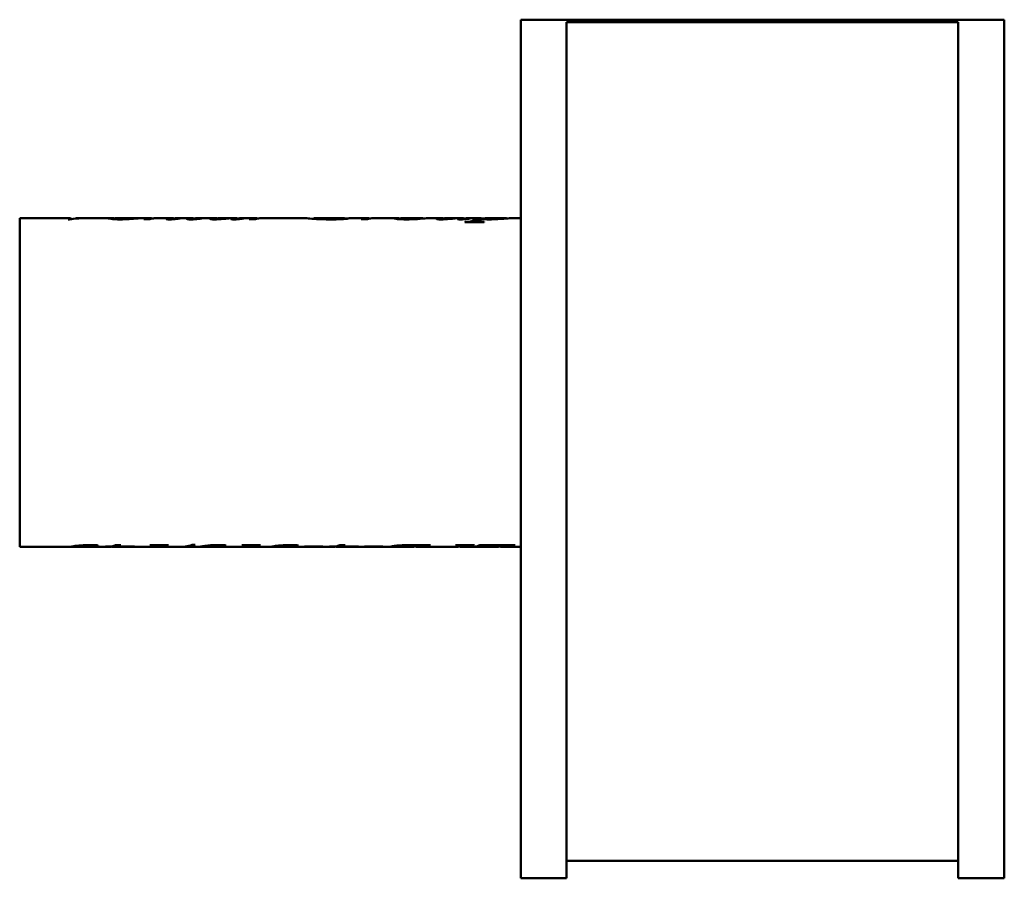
# Model space of a CAD drawing. Header units: millimetres. Extents: x 341 to 919, y 193 to 698.
import ezdxf

# ---------------------------------------------------------------- set-up
doc = ezdxf.new("R2010")
doc.units = ezdxf.units.MM
doc.header["$LTSCALE"] = 3
doc.layers.add('Widoczne (ISO)', color=7, linetype='Continuous', lineweight=50)

msp = doc.modelspace()

# ---------------------------------------------------------------- linework, layer by layer
at = {"layer": 'Widoczne (ISO)'}
for p, q in [((919.1, 697.5), (635.1, 697.5)), ((635.1, 193.5), (635.1, 697.5)), ((662.1, 193.5), (662.1, 696)), ((892.1, 696), (662.1, 696)), ((892.1, 193.5), (892.1, 696)), ((919.1, 697.5), (919.1, 193.5)), ((340.9, 581), (340.9, 388)), ((340.9, 581), (370.45, 581)), ((370.13, 580.26), (369.27, 580.26)), ((374.15, 580.78), (374.15, 580.92)), ((374.55, 581), (377.02, 581)), ((378.9, 581), (393.93, 581)), ((396.82, 580.35), (396.82, 580.91)), ((397.11, 580.97), (397.11, 580.99)), ((397.44, 581), (402.38, 581)), ((406.4, 581), (417.04, 581)), ((410.1, 580.77), (410.1, 580.84)), ((417.34, 580.35), (413.82, 580.35)), ((420.43, 580.95), (420.43, 581)), ((420.57, 581), (420.78, 581)), ((422.36, 581), (429.84, 581)), ((430.81, 580.37), (430.81, 580.62)), ((431.93, 580.46), (431.93, 580.58)), ((433.52, 581), (441.54, 581)), ((434.34, 580.71), (434.34, 580.81)), ((442.7, 580.32), (442.7, 580.59)), ((444.66, 580.46), (444.66, 580.59)), ((445.28, 581), (455.18, 581)), ((446.91, 580.69), (446.91, 580.82)), ((456.43, 580.3), (456.43, 580.66)), ((458.96, 581), (466.63, 581)), ((467.49, 580.3), (467.49, 581)), ((468.56, 580.35), (468.56, 580.61)), ((470.94, 581), (478.91, 581)), ((471.54, 580.67), (471.54, 580.8)), ((479.31, 580.35), (475.7, 580.35)), ((481.87, 580.94), (481.87, 580.99)), ((482.25, 581), (482.67, 581)), ((483.83, 581), (509.01, 581)), ((513.71, 580.57), (513.71, 581)), ((513.73, 581), (531.27, 581)), ((528.74, 580.36), (528.74, 580.58)), ((531.57, 580.47), (531.57, 580.98)), ((531.57, 580.88), (534.08, 580.88)), ((535.51, 581), (544.72, 581)), ((545.11, 580.35), (541.5, 580.35)), ((547.67, 580.94), (547.67, 580.99)), ((548.05, 581), (548.47, 581)), ((549.64, 581), (561.52, 581)), ((564.61, 580.37), (564.61, 580.82)), ((565.67, 581), (577.26, 581)), ((577.82, 580.74), (577.82, 580.9)), ((581.39, 581), (588.18, 581)), ((589.42, 580.3), (589.42, 580.66)), ((591.96, 581), (599.62, 581)), ((600.48, 580.3), (600.48, 581)), ((601.55, 580.35), (601.55, 580.61)), ((613.48, 578.61), (602.36, 578.61)), ((602.6, 578.61), (602.6, 578.8)), ((603.93, 581), (611.86, 581)), ((604.53, 580.67), (604.53, 580.8)), ((610.1, 578.61), (610.1, 579.13)), ((612.93, 580.38), (612.93, 580.61)), ((615.51, 581), (626.06, 581)), ((626.68, 580.82), (626.68, 580.91)), ((629.88, 581), (635.1, 581)), ((340.9, 388), (372.48, 388)), ((374.74, 388.74), (374.74, 388.2)), ((375.54, 388.04), (375.54, 388.03)), ((378.41, 388), (392.96, 388)), ((384.14, 389.12), (384.14, 388.61)), ((394.35, 388.12), (391.01, 388.12)), ((391.76, 388.28), (395.08, 388.28)), ((394.35, 388.28), (394.35, 388.12)), ((395.99, 388), (401.24, 388)), ((397.25, 389.14), (400.29, 389.14)), ((397.37, 389.12), (397.37, 388.12)), ((398.12, 389.12), (397.37, 389.12)), ((405.65, 388.12), (397.37, 388.12)), ((398.12, 389.14), (398.12, 388.28)), ((398.12, 388.28), (408.28, 388.28)), ((403.27, 388), (417.21, 388)), ((405.65, 388.28), (405.65, 388.12)), ((407.41, 388.28), (407.41, 388.1)), ((417.57, 389.07), (428.2, 389.07)), ((420.36, 389.07), (420.36, 388.73)), ((420.36, 389), (420.42, 389)), ((420.42, 388), (434.26, 388)), ((425.66, 389.07), (425.66, 388.92)), ((427.9, 389.07), (427.9, 388.96)), ((436.04, 388), (446.43, 388)), ((442.13, 389.16), (443.94, 389.16)), ((449.23, 388.56), (449.23, 388.1)), ((450.27, 388), (471.29, 388)), ((456.52, 389.12), (456.52, 388.82)), ((457.87, 389.14), (457.87, 388.7)), ((471.64, 389.07), (482.28, 389.07)), ((474.43, 389.07), (474.43, 388.73)), ((474.43, 389), (474.49, 389)), ((474.49, 388), (490.04, 388)), ((479.74, 389.07), (479.74, 388.92)), ((481.98, 389.07), (481.98, 388.96)), ((492.3, 388.74), (492.3, 388.2)), ((493.1, 388.04), (493.1, 388.03)), ((495.97, 388), (524.61, 388)), ((501.7, 389.12), (501.7, 388.61)), ((518.13, 388.08), (507.42, 388.08)), ((508.27, 388.22), (518.97, 388.22)), ((518.13, 388.22), (518.13, 388.08)), ((526, 388.12), (522.66, 388.12)), ((523.41, 388.28), (526.73, 388.28)), ((526, 388.28), (526, 388.12)), ((527.64, 388), (532.89, 388)), ((528.9, 389.14), (531.94, 389.14)), ((529.02, 389.12), (529.02, 388.12)), ((529.77, 389.12), (529.02, 389.12)), ((537.3, 388.12), (529.02, 388.12)), ((529.77, 389.14), (529.77, 388.28)), ((529.77, 388.28), (539.93, 388.28)), ((534.92, 388), (562.91, 388)), ((537.3, 388.28), (537.3, 388.12)), ((539.06, 388.28), (539.06, 388.1)), ((553.38, 388.08), (542.67, 388.08)), ((543.52, 388.22), (554.23, 388.22)), ((553.38, 388.22), (553.38, 388.08)), ((562.87, 388.83), (562.87, 388.16)), ((564.06, 388.02), (564.06, 388.02)), ((564.06, 388.02), (564.06, 388)), ((571.89, 389.07), (582.13, 389.07)), ((574.66, 388), (587.31, 388)), ((574.77, 389.07), (574.77, 388.81)), ((578.5, 389.07), (578.5, 388.79)), ((579.69, 389.07), (579.69, 388.91)), ((581.88, 389.07), (581.88, 388.96)), ((588.77, 388.14), (589.59, 388.14)), ((589.27, 388.14), (589.27, 388.05)), ((593.23, 388), (596.98, 388)), ((597.09, 389.07), (608.05, 389.07)), ((600.21, 389.07), (600.21, 388.75)), ((600.21, 389), (600.54, 389)), ((600.54, 388), (620.52, 388)), ((604.41, 389.07), (604.41, 388.79)), ((605.63, 389.07), (605.63, 388.92)), ((607.78, 389.07), (607.78, 388.96)), ((609.17, 388.21), (608.4, 388.21)), ((609.17, 388.39), (609.17, 388.21)), ((609.7, 388.54), (609.7, 388.28)), ((611.14, 389.07), (631.89, 389.07)), ((621.59, 388.85), (618.85, 388.85)), ((623.2, 389.07), (623.2, 388.82)), ((623.77, 389.07), (623.77, 388.71)), ((623.77, 389), (624.17, 389)), ((624.17, 388), (635.1, 388)), ((628.11, 389.07), (628.11, 388.79)), ((631.59, 389.07), (631.59, 388.96)), ((662.1, 203.73), (892.1, 203.73)), ((662.1, 193.5), (635.1, 193.5)), ((892.1, 193.5), (919.1, 193.5))]:
    msp.add_line(p, q, dxfattribs=at)
for points in [[(369.27, 580.26), (370, 581.17), (370.72, 581.24), (371.45, 580.47)], [(378.9, 581), (375.98, 581), (373.05, 580.75), (370.13, 580.26)], [(374.15, 580.92), (375.42, 580.99), (376.69, 581.01), (377.96, 580.99)], [(374.55, 581), (374.42, 581), (374.29, 580.97), (374.15, 580.92)], [(396.95, 580.97), (396.87, 580.95), (396.82, 580.93), (396.82, 580.91)], [(404.51, 581), (402.71, 580.99), (400.19, 580.98), (396.95, 580.97)], [(397.44, 581), (397.32, 581), (397.21, 581), (397.11, 580.99)], [(397.11, 580.99), (399.5, 581), (401.44, 581), (402.94, 581)], [(410.57, 580.8), (406.84, 580.56), (403.29, 580.29), (399.91, 580.29)], [(402.94, 581), (403.4, 581), (403.84, 581), (404.25, 581)], [(406.4, 581), (405.81, 581), (405.18, 581), (404.51, 581)], [(410.1, 580.84), (410.26, 580.83), (410.42, 580.81), (410.57, 580.8)], [(413.82, 580.35), (415.24, 580.92), (416.66, 581.12), (418.08, 580.93)], [(418.49, 580.72), (418.11, 580.63), (417.73, 580.5), (417.34, 580.35)], [(418.08, 580.93), (418.48, 580.88), (418.72, 580.82), (418.8, 580.78)], [(420.51, 580.96), (419.71, 580.92), (419.04, 580.84), (418.49, 580.72)], [(420.57, 581), (420.52, 581), (420.48, 581), (420.43, 581)], [(420.43, 581), (420.84, 581), (421.23, 581), (421.61, 580.99)], [(422.36, 581), (421.75, 581), (421.14, 580.99), (420.51, 580.96)], [(426.97, 580.5), (426.97, 580.58), (427.27, 580.71), (427.88, 580.82)], [(427.88, 580.82), (428.93, 581.01), (429.97, 581.05), (431.02, 580.93)], [(431.12, 580.39), (430.25, 580.32), (429.48, 580.29), (428.8, 580.29)], [(431.36, 580.78), (430.99, 580.7), (430.81, 580.64), (430.81, 580.62)], [(431.02, 580.93), (431.33, 580.9), (431.52, 580.86), (431.59, 580.82)], [(435.07, 580.78), (433.68, 580.64), (432.36, 580.49), (431.12, 580.39)], [(431.33, 580.55), (431.49, 580.55), (431.69, 580.56), (431.93, 580.58)], [(433.52, 581), (432.8, 581), (432.08, 580.93), (431.36, 580.78)], [(431.93, 580.58), (432.66, 580.64), (433.47, 580.73), (434.34, 580.81)], [(434.34, 580.81), (434.58, 580.8), (434.83, 580.79), (435.07, 580.78)], [(439.04, 580.54), (439.04, 580.62), (439.31, 580.74), (439.85, 580.84)], [(439.85, 580.84), (441.03, 581.06), (442.21, 581.05), (443.38, 580.81)], [(443.8, 580.38), (442.98, 580.32), (442.15, 580.29), (441.29, 580.29)], [(443.49, 580.83), (442.97, 580.73), (442.7, 580.64), (442.7, 580.59)], [(443.28, 580.52), (443.63, 580.52), (444.09, 580.54), (444.66, 580.59)], [(445.28, 581), (444.68, 581), (444.08, 580.94), (443.49, 580.83)], [(447.7, 580.78), (446.34, 580.64), (445.04, 580.48), (443.8, 580.38)], [(444.66, 580.59), (445, 580.62), (445.75, 580.71), (446.91, 580.82)], [(446.91, 580.82), (447.17, 580.8), (447.44, 580.79), (447.7, 580.78)], [(452.69, 580.57), (452.69, 580.68), (453.11, 580.84), (453.95, 580.93)], [(453.95, 580.93), (454.76, 581.02), (455.58, 581.02), (456.4, 580.93)], [(456.4, 580.93), (456.68, 580.9), (456.89, 580.87), (457.04, 580.84)], [(457.5, 580.91), (456.79, 580.82), (456.43, 580.7), (456.43, 580.66)], [(458.96, 581), (458.47, 581), (457.99, 580.97), (457.5, 580.91)], [(464.95, 580.49), (464.95, 580.55), (465.06, 580.62), (465.27, 580.69)], [(465.27, 580.69), (465.53, 580.77), (466.27, 580.99), (467.49, 581)], [(468.9, 580.38), (468.15, 580.32), (467.42, 580.29), (466.7, 580.29)], [(467.49, 580.99), (468.03, 580.97), (468.59, 580.93), (469.16, 580.82)], [(469.53, 580.89), (468.88, 580.78), (468.56, 580.66), (468.56, 580.61)], [(472.25, 580.76), (471.17, 580.63), (470.05, 580.48), (468.9, 580.38)], [(470.94, 581), (470.47, 581), (470, 580.96), (469.53, 580.89)], [(471.54, 580.8), (471.78, 580.79), (472.01, 580.77), (472.25, 580.76)], [(475.7, 580.35), (477.1, 580.92), (478.5, 581.11), (479.91, 580.94)], [(480.06, 580.65), (479.81, 580.57), (479.56, 580.47), (479.31, 580.35)], [(479.91, 580.94), (480.3, 580.89), (480.54, 580.83), (480.63, 580.78)], [(481.19, 580.87), (480.53, 580.78), (480.15, 580.68), (480.06, 580.65)], [(482.89, 580.99), (482.22, 580.97), (481.66, 580.94), (481.19, 580.87)], [(482.25, 581), (482.12, 581), (481.99, 581), (481.87, 580.99)], [(481.87, 580.99), (482.33, 581), (482.79, 581), (483.24, 581)], [(483.83, 581), (483.52, 581), (483.21, 581), (482.89, 580.99)], [(528.74, 580.58), (529.52, 580.84), (530.29, 580.98), (531.07, 581)], [(531.07, 581), (531.4, 581.01), (531.57, 580.99), (531.57, 580.98)], [(535.04, 580.99), (534.26, 580.94), (533.48, 580.79), (532.69, 580.52)], [(535.51, 581), (535.37, 581), (535.21, 581), (535.04, 580.99)], [(541.5, 580.35), (542.9, 580.92), (544.31, 581.11), (545.71, 580.94)], [(545.87, 580.65), (545.61, 580.57), (545.36, 580.47), (545.11, 580.35)], [(545.71, 580.94), (546.1, 580.89), (546.34, 580.83), (546.43, 580.78)], [(546.99, 580.87), (546.33, 580.78), (545.95, 580.68), (545.87, 580.65)], [(548.69, 580.99), (548.03, 580.97), (547.46, 580.94), (546.99, 580.87)], [(548.05, 581), (547.92, 581), (547.8, 581), (547.67, 580.99)], [(547.67, 580.99), (548.14, 581), (548.59, 581), (549.04, 581)], [(549.64, 581), (549.33, 581), (549.01, 581), (548.69, 580.99)], [(565.67, 581), (564.96, 581), (564.61, 580.94), (564.61, 580.82)], [(585.68, 580.57), (585.68, 580.68), (586.1, 580.84), (586.94, 580.93)], [(586.94, 580.93), (587.76, 581.02), (588.58, 581.02), (589.4, 580.93)], [(589.4, 580.93), (589.67, 580.9), (589.88, 580.87), (590.03, 580.84)], [(590.49, 580.91), (589.78, 580.82), (589.42, 580.7), (589.42, 580.66)], [(591.96, 581), (591.47, 581), (590.98, 580.97), (590.49, 580.91)], [(597.95, 580.49), (597.95, 580.55), (598.05, 580.62), (598.26, 580.69)], [(598.26, 580.69), (598.52, 580.77), (599.26, 580.99), (600.48, 581)], [(601.89, 580.38), (601.14, 580.32), (600.41, 580.29), (599.7, 580.29)], [(600.48, 580.99), (601.02, 580.97), (601.58, 580.93), (602.15, 580.82)], [(602.52, 580.89), (601.88, 580.78), (601.55, 580.66), (601.55, 580.61)], [(605.24, 580.76), (604.16, 580.63), (603.04, 580.48), (601.89, 580.38)], [(602.36, 578.61), (602.44, 578.67), (602.52, 578.73), (602.6, 578.8)], [(603.93, 581), (603.46, 581), (602.99, 580.96), (602.52, 580.89)], [(604.53, 580.8), (604.77, 580.79), (605, 580.77), (605.24, 580.76)], [(607.1, 578.61), (607.13, 578.62), (607.15, 578.64), (607.17, 578.65)], [(607.17, 579.64), (609.16, 580.79), (611.15, 581.21), (613.14, 580.9)], [(607.17, 578.65), (608.58, 579.46), (609.99, 579.91), (611.4, 579.99)], [(610.63, 579.56), (610.28, 579.36), (610.1, 579.2), (610.1, 579.13)], [(612.38, 580.42), (611.79, 580.2), (611.21, 579.91), (610.63, 579.56)], [(614.94, 580.99), (614.27, 580.95), (613.6, 580.82), (612.93, 580.61)], [(612.93, 580.61), (613.9, 580.5), (615.23, 580.44), (616.9, 580.44)], [(613.14, 580.9), (613.37, 580.86), (613.53, 580.82), (613.61, 580.79)], [(613.71, 578.8), (613.63, 578.73), (613.55, 578.67), (613.48, 578.61)], [(615.51, 581), (615.3, 581), (615.11, 581), (614.94, 580.99)], [(382.22, 389.14), (383.95, 389.14), (385.26, 389.09), (386.16, 389)], [(385.22, 388.6), (384.87, 388.6), (384.51, 388.6), (384.14, 388.61)], [(386.16, 389), (386.75, 388.94), (387.05, 388.88), (387.05, 388.81)], [(391.01, 388.12), (391.26, 388.16), (391.51, 388.21), (391.76, 388.28)], [(392.96, 388), (393.42, 388), (393.88, 388.04), (394.35, 388.12)], [(397.37, 388.12), (396.36, 387.95), (395.35, 387.96), (394.35, 388.17)], [(395.08, 388.28), (395.8, 388.47), (396.53, 388.76), (397.25, 389.14)], [(397.37, 389.12), (397.29, 389.1), (397.22, 389.09), (397.14, 389.08)], [(400.29, 389.14), (399.57, 388.76), (398.84, 388.47), (398.12, 388.28)], [(401.24, 388), (402.71, 388), (404.18, 388.04), (405.65, 388.12)], [(407.41, 388.1), (405.69, 388.02), (403.97, 387.99), (402.25, 388.01)], [(408.28, 388.28), (407.99, 388.21), (407.7, 388.15), (407.41, 388.1)], [(417.21, 388), (418.07, 388), (418.93, 388.14), (419.78, 388.41)], [(417.36, 388.96), (417.43, 388.99), (417.5, 389.03), (417.57, 389.07)], [(422.99, 388.41), (421.6, 387.97), (420.2, 387.88), (418.81, 388.16)], [(419.78, 388.41), (420.17, 388.54), (420.36, 388.66), (420.36, 388.73)], [(421.46, 389.07), (421.11, 389.02), (420.76, 389), (420.42, 389)], [(424.38, 388.79), (423.92, 388.71), (423.46, 388.57), (422.99, 388.41)], [(425.66, 388.92), (425.1, 388.89), (424.67, 388.84), (424.38, 388.79)], [(427.9, 388.96), (426.78, 388.95), (426.03, 388.94), (425.66, 388.92)], [(428.2, 389.07), (428.1, 389.03), (428, 388.99), (427.9, 388.96)], [(434.26, 388), (436.89, 388), (439.51, 388.39), (442.13, 389.16)], [(443.94, 389.16), (441.01, 388.3), (438.08, 387.92), (435.15, 388.02)], [(449.13, 388.12), (447.21, 388.04), (446.25, 387.96), (446.25, 388.02)], [(449.23, 388.12), (449.19, 388.12), (449.16, 388.12), (449.13, 388.12)], [(453.21, 388.96), (454.81, 389.07), (456.42, 389.14), (458.03, 389.14)], [(456.52, 388.82), (456.23, 388.83), (455.89, 388.84), (455.49, 388.84)], [(457.87, 388.7), (457.32, 388.76), (456.87, 388.8), (456.52, 388.82)], [(460.32, 388.58), (459.59, 388.58), (458.77, 388.62), (457.87, 388.7)], [(458.03, 389.14), (459.44, 389.14), (460.54, 389.09), (461.35, 389)], [(461.35, 389), (461.9, 388.94), (462.17, 388.87), (462.17, 388.79)], [(471.29, 388), (472.15, 388), (473.01, 388.14), (473.86, 388.41)], [(471.44, 388.96), (471.51, 388.99), (471.57, 389.03), (471.64, 389.07)], [(477.07, 388.41), (475.67, 387.97), (474.28, 387.88), (472.89, 388.16)], [(473.86, 388.41), (474.24, 388.54), (474.43, 388.66), (474.43, 388.73)], [(475.54, 389.07), (475.19, 389.02), (474.84, 389), (474.49, 389)], [(478.46, 388.79), (478, 388.71), (477.54, 388.57), (477.07, 388.41)], [(479.74, 388.92), (479.18, 388.89), (478.75, 388.84), (478.46, 388.79)], [(481.98, 388.96), (480.85, 388.95), (480.11, 388.94), (479.74, 388.92)], [(482.28, 389.07), (482.18, 389.03), (482.08, 388.99), (481.98, 388.96)], [(499.78, 389.14), (501.5, 389.14), (502.82, 389.09), (503.72, 389)], [(502.78, 388.6), (502.43, 388.6), (502.07, 388.6), (501.7, 388.61)], [(503.72, 389), (504.31, 388.94), (504.61, 388.88), (504.61, 388.81)], [(507.42, 388.08), (507.7, 388.11), (507.99, 388.16), (508.27, 388.22)], [(518.97, 388.22), (518.69, 388.16), (518.41, 388.11), (518.13, 388.08)], [(522.66, 388.12), (522.91, 388.16), (523.16, 388.21), (523.41, 388.28)], [(524.61, 388), (525.07, 388), (525.54, 388.04), (526, 388.12)], [(529.02, 388.12), (528.01, 387.95), (527, 387.96), (526, 388.17)], [(526.73, 388.28), (527.45, 388.47), (528.18, 388.76), (528.9, 389.14)], [(529.02, 389.12), (528.94, 389.1), (528.87, 389.09), (528.79, 389.08)], [(531.94, 389.14), (531.22, 388.76), (530.5, 388.47), (529.77, 388.28)], [(532.89, 388), (534.36, 388), (535.83, 388.04), (537.3, 388.12)], [(539.06, 388.1), (537.34, 388.02), (535.62, 387.99), (533.9, 388.01)], [(539.93, 388.28), (539.64, 388.21), (539.35, 388.15), (539.06, 388.1)], [(542.67, 388.08), (542.96, 388.11), (543.24, 388.16), (543.52, 388.22)], [(554.23, 388.22), (553.94, 388.16), (553.66, 388.11), (553.38, 388.08)], [(566.6, 389.02), (567.73, 389.05), (569.49, 389.07), (571.89, 389.07)], [(569.57, 388), (570.03, 388), (570.59, 388), (571.24, 388)], [(574.77, 388.81), (573.26, 388.84), (572.08, 388.85), (571.22, 388.85)], [(571.24, 388), (572.42, 388.01), (573.59, 388.29), (574.77, 388.81)], [(577.19, 388.4), (575.76, 387.95), (574.33, 387.88), (572.91, 388.19)], [(575.71, 389.07), (575.4, 389.03), (575.08, 389), (574.77, 389)], [(578.5, 388.79), (578.18, 388.72), (577.74, 388.57), (577.19, 388.4)], [(579.69, 388.91), (579.14, 388.88), (578.74, 388.84), (578.5, 388.79)], [(581.88, 388.96), (580.8, 388.95), (580.07, 388.94), (579.69, 388.91)], [(582.13, 389.07), (582.05, 389.03), (581.97, 388.99), (581.88, 388.96)], [(587.31, 388), (587.79, 388), (588.28, 388.05), (588.77, 388.14)], [(589.59, 388.14), (589.38, 388.09), (589.27, 388.07), (589.27, 388.05)], [(596.84, 388.96), (596.93, 388.99), (597.01, 389.03), (597.09, 389.07)], [(596.98, 388), (597.83, 388.01), (598.69, 388.16), (599.54, 388.45)], [(603.09, 388.41), (601.63, 387.94), (600.16, 387.87), (598.7, 388.21)], [(599.54, 388.45), (599.98, 388.58), (600.21, 388.69), (600.21, 388.75)], [(601.58, 389.07), (601.23, 389.02), (600.89, 389), (600.54, 389)], [(604.41, 388.79), (604.03, 388.72), (603.59, 388.57), (603.09, 388.41)], [(605.63, 388.92), (605.08, 388.89), (604.67, 388.84), (604.41, 388.79)], [(607.78, 388.96), (606.69, 388.95), (605.98, 388.94), (605.63, 388.92)], [(608.05, 389.07), (607.96, 389.03), (607.87, 388.99), (607.78, 388.96)], [(608.4, 388.21), (609.31, 388.39), (610.23, 388.67), (611.14, 389.07)], [(609.7, 388.28), (609.52, 388.26), (609.35, 388.23), (609.17, 388.21)], [(611.76, 388.56), (611.36, 388.52), (610.68, 388.4), (609.7, 388.28)], [(614.11, 388.75), (613.26, 388.71), (612.47, 388.64), (611.76, 388.56)], [(618.85, 388.85), (616.87, 388.85), (615.29, 388.82), (614.11, 388.75)], [(620.52, 388), (621.41, 388), (622.3, 388.15), (623.2, 388.45)], [(623.2, 388.82), (622.97, 388.84), (622.43, 388.85), (621.59, 388.85)], [(626.74, 388.41), (625.27, 387.94), (623.81, 387.87), (622.34, 388.21)], [(623.77, 388.71), (623.77, 388.74), (623.58, 388.78), (623.2, 388.82)], [(623.2, 388.45), (623.58, 388.56), (623.77, 388.66), (623.77, 388.71)], [(625.21, 389.07), (624.87, 389.02), (624.52, 389), (624.17, 389)], [(628.11, 388.79), (627.69, 388.71), (627.23, 388.57), (626.74, 388.41)], [(629.4, 388.92), (628.82, 388.89), (628.39, 388.84), (628.11, 388.79)], [(631.59, 388.96), (630.49, 388.95), (629.76, 388.94), (629.4, 388.92)], [(631.89, 389.07), (631.79, 389.03), (631.69, 388.99), (631.59, 388.96)]]:
    msp.add_open_spline(points, degree=3, dxfattribs=at)
for points, knots in [([(392.95, 580.88), (392.95, 581), (393.68, 581.03), (395.12, 580.97), (395.64, 580.95), (396.21, 580.92), (396.82, 580.88)], [0, 0, 0, 0, 1, 1, 1, 1.358636, 1.358636, 1.358636, 1.358636]), ([(399.91, 580.29), (397.61, 580.29), (395.87, 580.38), (394.7, 580.52), (393.54, 580.67), (392.95, 580.79), (392.95, 580.88)], [0, 0, 0, 0, 1, 1, 1, 2, 2, 2, 2]), ([(396.82, 580.91), (396.82, 580.85), (397.33, 580.76), (398.34, 580.68), (399.35, 580.6), (400.58, 580.55), (402.02, 580.55)], [0, 0, 0, 0, 1, 1, 1, 2, 2, 2, 2]), ([(402.02, 580.55), (403.17, 580.55), (404.28, 580.58), (405.34, 580.62), (406.41, 580.66), (407.99, 580.75), (410.1, 580.84)], [0, 0, 0, 0, 1, 1, 1, 2, 2, 2, 2]), ([(428.8, 580.29), (428.24, 580.29), (427.79, 580.31), (427.46, 580.35), (427.13, 580.39), (426.97, 580.44), (426.97, 580.5)], [0, 0, 0, 0, 1, 1, 1, 2, 2, 2, 2]), ([(430.81, 580.62), (430.81, 580.6), (430.87, 580.58), (430.98, 580.57), (431.09, 580.55), (431.21, 580.55), (431.33, 580.55)], [0, 0, 0, 0, 1, 1, 1, 2, 2, 2, 2]), ([(441.29, 580.29), (440.63, 580.29), (440.09, 580.31), (439.67, 580.36), (439.25, 580.41), (439.04, 580.47), (439.04, 580.54)], [0, 0, 0, 0, 1, 1, 1, 2, 2, 2, 2]), ([(442.7, 580.59), (442.7, 580.57), (442.76, 580.55), (442.87, 580.54), (442.99, 580.52), (443.12, 580.52), (443.28, 580.52)], [0, 0, 0, 0, 1, 1, 1, 2, 2, 2, 2]), ([(455.36, 580.29), (454.61, 580.29), (453.98, 580.32), (453.46, 580.37), (452.95, 580.43), (452.69, 580.5), (452.69, 580.57)], [0, 0, 0, 0, 1, 1, 1, 2, 2, 2, 2]), ([(467.49, 581), (464.72, 580.99), (462.39, 580.71), (460.52, 580.55), (458.65, 580.39), (456.93, 580.29), (455.36, 580.29)], [0, 0, 0, 0, 1, 1, 1, 2, 2, 2, 2]), ([(456.43, 580.66), (456.43, 580.63), (456.53, 580.61), (456.73, 580.59), (456.93, 580.58), (457.21, 580.57), (457.55, 580.57)], [0, 0, 0, 0, 1, 1, 1, 2, 2, 2, 2]), ([(457.55, 580.57), (458.09, 580.57), (458.8, 580.6), (459.67, 580.64), (460.54, 580.68), (461.7, 580.79), (463.15, 580.88), (464.59, 580.97), (465.79, 581), (466.73, 581), (466.86, 581), (466.99, 581), (467.12, 581)], [0, 0, 0, 0, 1, 1, 1, 2, 2, 2, 3, 3, 3, 3.138168, 3.138168, 3.138168, 3.138168]), ([(466.7, 580.29), (466.18, 580.29), (465.76, 580.31), (465.44, 580.35), (465.11, 580.39), (464.95, 580.44), (464.95, 580.49)], [0, 0, 0, 0, 1, 1, 1, 2, 2, 2, 2]), ([(468.56, 580.61), (468.56, 580.59), (468.6, 580.57), (468.68, 580.56), (468.76, 580.54), (468.87, 580.54), (469, 580.54)], [0, 0, 0, 0, 1, 1, 1, 2, 2, 2, 2]), ([(469, 580.54), (469.21, 580.54), (469.44, 580.55), (469.68, 580.57), (469.93, 580.59), (470.55, 580.69), (471.54, 580.8)], [0, 0, 0, 0, 1, 1, 1, 2, 2, 2, 2]), ([(523.28, 580.26), (519.92, 580.26), (517.19, 580.35), (515.1, 580.48), (513, 580.61), (511.46, 580.76), (510.46, 580.87), (509.65, 580.96), (509.16, 581), (509.01, 581)], [0, 0, 0, 0, 1, 1, 1, 2, 2, 2, 2.807439, 2.807439, 2.807439, 2.807439]), ([(513.71, 581), (513.71, 581.02), (514.49, 580.91), (516.04, 580.76), (517.59, 580.6), (519.98, 580.47), (523.23, 580.47)], [0, 0, 0, 0, 1, 1, 1, 2, 2, 2, 2]), ([(523.23, 580.47), (524.03, 580.47), (524.79, 580.48), (525.5, 580.49), (526.22, 580.51), (527.3, 580.54), (528.74, 580.58)], [0, 0, 0, 0, 1, 1, 1, 2, 2, 2, 2]), ([(532.69, 580.52), (530.53, 580.43), (528.79, 580.35), (527.46, 580.32), (526.14, 580.28), (524.74, 580.26), (523.28, 580.26)], [0, 0, 0, 0, 1, 1, 1, 2, 2, 2, 2]), ([(560.74, 580.9), (560.74, 581.01), (561.41, 581.03), (562.74, 580.96), (563.29, 580.94), (563.92, 580.9), (564.63, 580.86)], [0, 0, 0, 0, 1, 1, 1, 1.413506, 1.413506, 1.413506, 1.413506]), ([(568.06, 580.29), (565.9, 580.29), (564.14, 580.38), (562.78, 580.51), (561.42, 580.65), (560.74, 580.8), (560.74, 580.9)], [0, 0, 0, 0, 1, 1, 1, 2, 2, 2, 2]), ([(564.61, 580.82), (564.61, 580.73), (564.99, 580.62), (565.75, 580.55), (566.51, 580.47), (567.46, 580.42), (568.61, 580.42)], [0, 0, 0, 0, 1, 1, 1, 2, 2, 2, 2]), ([(581.39, 581), (581.09, 581), (580.56, 580.97), (579.8, 580.91), (578.55, 580.81), (576.8, 580.65), (574.57, 580.51), (572.34, 580.37), (570.17, 580.29), (568.06, 580.29)], [0.393537, 0.393537, 0.393537, 0.393537, 1, 1, 1, 2, 2, 2, 3, 3, 3, 3]), ([(568.61, 580.42), (570.84, 580.42), (572.93, 580.64), (574.89, 580.84), (576.84, 581.03), (577.82, 581.05), (577.82, 580.9)], [0, 0, 0, 0, 1, 1, 1, 2, 2, 2, 2]), ([(588.35, 580.29), (587.6, 580.29), (586.97, 580.32), (586.46, 580.37), (585.94, 580.43), (585.68, 580.5), (585.68, 580.57)], [0, 0, 0, 0, 1, 1, 1, 2, 2, 2, 2]), ([(600.48, 581), (597.71, 580.99), (595.39, 580.71), (593.51, 580.55), (591.64, 580.39), (589.92, 580.29), (588.35, 580.29)], [0, 0, 0, 0, 1, 1, 1, 2, 2, 2, 2]), ([(589.42, 580.66), (589.42, 580.63), (589.52, 580.61), (589.72, 580.59), (589.92, 580.58), (590.2, 580.57), (590.55, 580.57)], [0, 0, 0, 0, 1, 1, 1, 2, 2, 2, 2]), ([(590.55, 580.57), (591.09, 580.57), (591.79, 580.6), (592.66, 580.64), (593.54, 580.68), (594.7, 580.79), (596.14, 580.88), (597.59, 580.97), (598.78, 581), (599.72, 581), (599.85, 581), (599.98, 581), (600.12, 581)], [0, 0, 0, 0, 1, 1, 1, 2, 2, 2, 3, 3, 3, 3.138168, 3.138168, 3.138168, 3.138168]), ([(599.7, 580.29), (599.17, 580.29), (598.75, 580.31), (598.43, 580.35), (598.11, 580.39), (597.95, 580.44), (597.95, 580.49)], [0, 0, 0, 0, 1, 1, 1, 2, 2, 2, 2]), ([(601.55, 580.61), (601.55, 580.59), (601.59, 580.57), (601.67, 580.56), (601.75, 580.54), (601.86, 580.54), (602, 580.54)], [0, 0, 0, 0, 1, 1, 1, 2, 2, 2, 2]), ([(602, 580.54), (602.21, 580.54), (602.43, 580.55), (602.68, 580.57), (602.92, 580.59), (603.54, 580.69), (604.53, 580.8)], [0, 0, 0, 0, 1, 1, 1, 2, 2, 2, 2]), ([(602.6, 578.8), (604.06, 578.81), (605.05, 578.86), (605.57, 578.95), (606.08, 579.04), (606.62, 579.3), (607.17, 579.64)], [0, 0, 0, 0, 1, 1, 1, 2, 2, 2, 2]), ([(610.1, 579.13), (610.1, 579.06), (610.19, 579), (610.38, 578.95), (610.56, 578.9), (610.86, 578.86), (611.27, 578.84), (611.68, 578.81), (612.49, 578.8), (613.71, 578.8)], [0, 0, 0, 0, 1, 1, 1, 2, 2, 2, 3, 3, 3, 3]), ([(616.51, 580.29), (615.72, 580.29), (615.03, 580.3), (614.42, 580.32), (613.81, 580.33), (613.13, 580.37), (612.38, 580.42)], [0, 0, 0, 0, 1, 1, 1, 2, 2, 2, 2]), ([(629.88, 581), (629.2, 581), (628.02, 580.93), (626.32, 580.79), (623.51, 580.55), (620.24, 580.29), (616.51, 580.29)], [0.398361, 0.398361, 0.398361, 0.398361, 1, 1, 1, 2, 2, 2, 2]), ([(616.9, 580.44), (617.74, 580.44), (618.58, 580.46), (619.44, 580.51), (620.29, 580.55), (621.13, 580.62), (621.95, 580.69), (622.76, 580.76), (623.5, 580.83), (624.15, 580.89), (624.81, 580.94), (625.39, 580.99), (625.91, 581), (626.42, 581.01), (626.68, 580.98), (626.68, 580.91)], [0, 0, 0, 0, 1, 1, 1, 2, 2, 2, 3, 3, 3, 4, 4, 4, 5, 5, 5, 5]), ([(371.2, 388.09), (371.2, 388.17), (371.69, 388.29), (372.68, 388.46), (373.67, 388.63), (375.04, 388.8), (376.77, 388.93), (378.5, 389.06), (380.32, 389.14), (382.22, 389.14)], [0, 0, 0, 0, 1, 1, 1, 2, 2, 2, 3, 3, 3, 3]), ([(375.54, 388.03), (374.11, 388.01), (373.03, 388), (372.29, 388), (371.56, 388), (371.2, 388.03), (371.2, 388.09)], [0, 0, 0, 0, 1, 1, 1, 2, 2, 2, 2]), ([(379.02, 388.86), (377.78, 388.86), (376.76, 388.76), (375.95, 388.6), (375.15, 388.44), (374.74, 388.3), (374.74, 388.2)], [0, 0, 0, 0, 1, 1, 1, 2, 2, 2, 2]), ([(374.74, 388.2), (374.74, 388.11), (375.02, 388.06), (375.57, 388.04), (376.11, 388.01), (376.98, 388), (378.15, 388), (378.24, 388), (378.32, 388), (378.41, 388)], [0, 0, 0, 0, 1, 1, 1, 2, 2, 2, 2.073829, 2.073829, 2.073829, 2.073829]), ([(384.14, 388.61), (383.93, 388.62), (383.39, 388.65), (382.53, 388.71), (381.67, 388.77), (381, 388.81), (380.52, 388.83), (380.04, 388.85), (379.54, 388.86), (379.02, 388.86)], [0, 0, 0, 0, 1, 1, 1, 2, 2, 2, 3, 3, 3, 3]), ([(387.05, 388.81), (387.05, 388.74), (386.87, 388.69), (386.52, 388.65), (386.17, 388.61), (385.74, 388.6), (385.22, 388.6)], [0, 0, 0, 0, 1, 1, 1, 2, 2, 2, 2]), ([(420.36, 388.73), (420.36, 388.79), (420.18, 388.85), (419.83, 388.88), (419.48, 388.92), (418.66, 388.95), (417.36, 388.96)], [0, 0, 0, 0, 1, 1, 1, 2, 2, 2, 2]), ([(446.25, 388.02), (446.25, 388.06), (446.61, 388.16), (447.32, 388.27), (448.02, 388.39), (448.89, 388.52), (449.91, 388.64), (450.93, 388.76), (452.03, 388.87), (453.21, 388.96)], [0, 0, 0, 0, 1, 1, 1, 2, 2, 2, 3, 3, 3, 3]), ([(455.49, 388.84), (453.94, 388.84), (452.5, 388.73), (451.19, 388.56), (449.88, 388.4), (449.23, 388.21), (449.23, 388.1)], [0, 0, 0, 0, 1, 1, 1, 2, 2, 2, 2]), ([(449.23, 388.1), (449.23, 388.02), (449.57, 388), (450.27, 388), (450.27, 388), (450.27, 388), (450.27, 388)], [0, 0, 0, 0, 1, 1, 1, 1.003147, 1.003147, 1.003147, 1.003147]), ([(462.17, 388.79), (462.17, 388.73), (461.99, 388.68), (461.64, 388.64), (461.28, 388.6), (460.84, 388.58), (460.32, 388.58)], [0, 0, 0, 0, 1, 1, 1, 2, 2, 2, 2]), ([(474.43, 388.73), (474.43, 388.79), (474.26, 388.85), (473.91, 388.88), (473.56, 388.92), (472.73, 388.95), (471.44, 388.96)], [0, 0, 0, 0, 1, 1, 1, 2, 2, 2, 2]), ([(488.75, 388.09), (488.75, 388.17), (489.25, 388.29), (490.24, 388.46), (491.23, 388.63), (492.59, 388.8), (494.32, 388.93), (496.06, 389.06), (497.87, 389.14), (499.78, 389.14)], [0, 0, 0, 0, 1, 1, 1, 2, 2, 2, 3, 3, 3, 3]), ([(493.1, 388.03), (491.67, 388.01), (490.58, 388), (489.85, 388), (489.12, 388), (488.75, 388.03), (488.75, 388.09)], [0, 0, 0, 0, 1, 1, 1, 2, 2, 2, 2]), ([(496.58, 388.86), (495.34, 388.86), (494.32, 388.76), (493.51, 388.6), (492.7, 388.44), (492.3, 388.3), (492.3, 388.2)], [0, 0, 0, 0, 1, 1, 1, 2, 2, 2, 2]), ([(492.3, 388.2), (492.3, 388.11), (492.57, 388.06), (493.12, 388.04), (493.67, 388.01), (494.53, 388), (495.71, 388), (495.8, 388), (495.88, 388), (495.97, 388)], [0, 0, 0, 0, 1, 1, 1, 2, 2, 2, 2.073829, 2.073829, 2.073829, 2.073829]), ([(501.7, 388.61), (501.49, 388.62), (500.95, 388.65), (500.09, 388.71), (499.23, 388.77), (498.56, 388.81), (498.08, 388.83), (497.6, 388.85), (497.1, 388.86), (496.58, 388.86)], [0, 0, 0, 0, 1, 1, 1, 2, 2, 2, 3, 3, 3, 3]), ([(504.61, 388.81), (504.61, 388.74), (504.43, 388.69), (504.08, 388.65), (503.73, 388.61), (503.3, 388.6), (502.78, 388.6)], [0, 0, 0, 0, 1, 1, 1, 2, 2, 2, 2]), ([(558.71, 388.16), (558.71, 388.24), (559.07, 388.34), (559.78, 388.47), (560.5, 388.59), (561.42, 388.71), (562.54, 388.8), (563.66, 388.89), (565.01, 388.97), (566.6, 389.02)], [0, 0, 0, 0, 1, 1, 1, 2, 2, 2, 3, 3, 3, 3]), ([(564.06, 388), (562.23, 388), (560.88, 388), (560.01, 388.02), (559.14, 388.04), (558.71, 388.09), (558.71, 388.16)], [0, 0, 0, 0, 1, 1, 1, 2, 2, 2, 2]), ([(571.22, 388.85), (569.03, 388.85), (567.09, 388.76), (565.4, 388.61), (563.71, 388.47), (562.87, 388.29), (562.87, 388.16)], [0, 0, 0, 0, 1, 1, 1, 2, 2, 2, 2]), ([(562.87, 388.16), (562.87, 388.07), (563.4, 388.03), (564.46, 388.01), (565.52, 388), (567.23, 388), (569.57, 388)], [0, 0, 0, 0, 1, 1, 1, 2, 2, 2, 2]), ([(589.74, 388.01), (589.53, 388.01), (589.34, 388.01), (589.17, 388.02), (588.82, 388.02), (588.46, 388.03), (588.1, 388.04)], [0.7905878, 0.7905878, 0.7905878, 0.7905878, 1, 1, 1, 1.4310921, 1.4310921, 1.4310921, 1.4310921]), ([(589.27, 388.05), (589.27, 388.02), (589.55, 388.01), (590.11, 388.01), (590.66, 388), (591.7, 388), (593.23, 388)], [0, 0, 0, 0, 1, 1, 1, 2, 2, 2, 2]), ([(600.21, 388.75), (600.21, 388.81), (600.01, 388.85), (599.63, 388.89), (599.25, 388.92), (598.32, 388.95), (596.84, 388.96)], [0, 0, 0, 0, 1, 1, 1, 2, 2, 2, 2])]:
    msp.add_open_spline(points, degree=3, knots=knots, dxfattribs=at)

doc.saveas('drawing.dxf')
